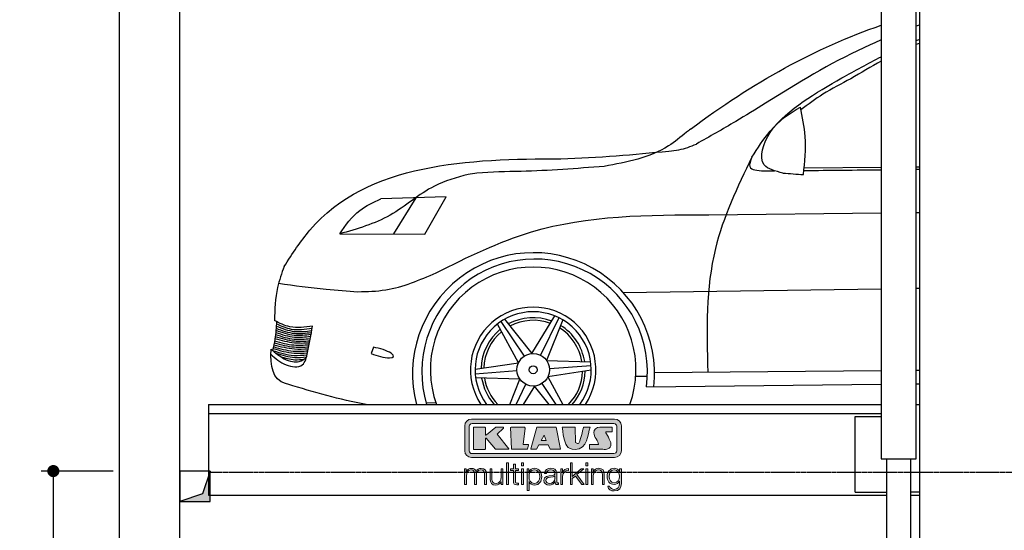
# Model space of a CAD drawing. Header units: millimetres. Extents: x -328 to 6332, y -257 to 9248.
# Tile 2 of 5: x -328 to 2919, y 3554 to 5239. Entities that reach past the tile are written whole.
import ezdxf

# ---------------------------------------------------------------- set-up
doc = ezdxf.new("R2010")
doc.units = ezdxf.units.MM
doc.linetypes.add('GEN3', pattern=[6.25, 5, -1.25])
for name, color, linetype in [('3', 6, 'GEN3'), ('4', 3, 'Continuous'), ('5', 3, 'Continuous'), ('8', 1, 'Continuous'), ('car', 10, 'Continuous'), ('Logo', 7, 'Continuous')]:
    doc.layers.add(name, color=color, linetype=linetype)
doc.styles.get("Standard").update_dxf_attribs({"font": 'ISOCP.SHX'})
doc.dimstyles.new('GEN-ISO$0', dxfattribs={"dimscale": 20, "dimtxt": 3.5, "dimasz": 2, "dimexe": 2, "dimexo": 1, "dimgap": 1.5, "dimtad": 1, "dimdec": 1, "dimlfac": 0.1, "dimdsep": 46, "dimtxsty": 'Standard', "dimblk": 'PUNKT', "dimcen": 2, "dimclrd": 256, "dimclre": 256, "dimclrt": 2, "dimadec": 0, "dimazin": 0, "dimtp": 0.1, "dimtm": 0.1, "dimtfac": 0.71, "dimtdec": 1, "dimtmove": 2, "dimatfit": 3, "dimldrblk": 'PUNKT', "dimfxl": 0, "dimtolj": 1, "dimarcsym": 0})

# ---------------------------------------------------------------- blocks, each defined once
blk = doc.blocks.new('PUNKT')
at = {"layer": '4', "color": 0, "linetype": 'ByBlock'}
blk.add_line((-0.5, 0), (-1, 0), dxfattribs=at)
at = {"layer": '4', "color": 0, "linetype": 'ByBlock', "const_width": 0.5}
blk.add_lwpolyline([(-0.25, 0, 1), (0.25, 0, 1)], format="xyb", close=True, dxfattribs=at)
blk = doc.blocks.new('*D5')
at = {"layer": '5', "lineweight": -2}
for p, q in [((-20, 3750), (-257.1, 3750)), ((-217.1, 3710), (-217.1, 290)), ((-20, 250), (-257.1, 250))]:
    blk.add_line(p, q, dxfattribs=at)
at = {"layer": 'DEFPOINTS', "color": 0}
for p in [(0, 3750), (-217.1, 250), (0, 250)]:
    blk.add_point(p, dxfattribs=at)
at = {"layer": '5', "lineweight": -2, "xscale": 40, "yscale": 40, "zscale": 40}
for p, rotation in [((-217.1, 3750), 90), ((-217.1, 250), 270)]:
    blk.add_blockref('PUNKT', p, dxfattribs=dict(at, rotation=rotation))
at = {"layer": '5', "color": 2, "insert": (-282.1, 2000), "char_height": 70, "attachment_point": 5, "rotation": 90}
blk.add_mtext('\\A1;350', dxfattribs=at)
blk = doc.blocks.new('KLAUS')
at = {"layer": 'Logo'}
h = blk.add_hatch(color=8, dxfattribs=at)
h.dxf.hatch_style = 2
edge = h.paths.add_edge_path()
edge.add_spline(control_points=[(3.6, 29.09), (2.88, 29.09), (2.3, 28.51), (2.3, 27.8), (2.3, 27.8), (2.3, 16.11), (2.3, 16.11), (2.3, 15.39), (2.88, 14.81), (3.6, 14.81), (3.6, 14.81), (71.16, 14.81), (71.16, 14.81), (71.88, 14.81), (72.46, 15.39), (72.46, 16.11), (72.46, 16.11), (72.46, 27.8), (72.46, 27.8), (72.46, 28.51), (71.88, 29.09), (71.16, 29.09), (71.16, 29.09), (3.6, 29.09), (3.6, 29.09), (3.6, 29.09), (3.6, 29.09), (3.6, 29.09)], knot_values=[0, 0, 0, 0, 1, 1, 1, 2, 2, 2, 3, 3, 3, 4, 4, 4, 5, 5, 5, 6, 6, 6, 7, 7, 7, 8, 8, 8, 9, 9, 9, 9], degree=3, periodic=0)
edge = h.paths.add_edge_path()
edge.add_spline(control_points=[(3.35, 31.23), (3.35, 31.23), (71.47, 31.23), (71.47, 31.23), (73.26, 31.23), (74.71, 29.77), (74.71, 27.99), (74.71, 27.99), (74.71, 16.17), (74.71, 16.17), (74.71, 14.38), (73.26, 12.93), (71.47, 12.93), (71.47, 12.93), (3.35, 12.93), (3.35, 12.93), (1.56, 12.93), (0.11, 14.38), (0.11, 16.17), (0.11, 16.17), (0.11, 27.99), (0.11, 27.99), (0.11, 29.77), (1.56, 31.23), (3.35, 31.23), (3.35, 31.23), (3.35, 31.23), (3.35, 31.23)], knot_values=[0, 0, 0, 0, 1, 1, 1, 2, 2, 2, 3, 3, 3, 4, 4, 4, 5, 5, 5, 6, 6, 6, 7, 7, 7, 8, 8, 8, 9, 9, 9, 9], degree=3, periodic=0)
h = blk.add_hatch(color=8, dxfattribs=at)
h.dxf.hatch_style = 2
edge = h.paths.add_edge_path()
edge.add_spline(control_points=[(4.5, 27.33), (4.5, 27.33), (9.7, 27.33), (9.7, 27.33), (9.84, 27.33), (9.96, 27.22), (9.96, 27.08), (9.96, 27.08), (9.96, 23.69), (9.96, 23.69), (9.96, 23.69), (9.94, 23.64), (10.04, 23.59), (10.14, 23.53), (10.2, 23.57), (10.2, 23.57), (10.2, 23.57), (10.51, 23.75), (10.51, 23.75), (10.51, 23.75), (14.94, 27.33), (14.94, 27.33), (14.94, 27.33), (18.41, 27.33), (18.41, 27.33), (18.41, 27.33), (18.49, 27.33), (18.56, 27.2), (18.65, 27.04), (18.53, 26.91), (18.53, 26.91), (18.53, 26.91), (15.49, 24.11), (15.49, 24.11), (15.49, 24.11), (21.14, 17.06), (21.14, 17.06), (21.14, 17.06), (21.13, 16.91), (21.13, 16.91), (21.08, 16.84), (20.99, 16.82), (20.99, 16.82), (20.99, 16.82), (14.7, 16.82), (14.7, 16.82), (14.7, 16.82), (10.26, 22.17), (10.26, 22.17), (10.26, 22.17), (10.19, 22.24), (10.08, 22.21), (9.97, 22.18), (9.96, 22.11), (9.96, 22.11), (9.96, 22.11), (9.96, 17.08), (9.96, 17.08), (9.96, 16.94), (9.84, 16.82), (9.7, 16.82), (9.7, 16.82), (4.5, 16.82), (4.5, 16.82), (4.36, 16.82), (4.25, 16.94), (4.25, 17.08), (4.25, 17.08), (4.25, 27.08), (4.25, 27.08), (4.25, 27.22), (4.36, 27.33), (4.5, 27.33), (4.5, 27.33), (4.5, 27.33), (4.5, 27.33)], knot_values=[0, 0, 0, 0, 1, 1, 1, 2, 2, 2, 3, 3, 3, 4, 4, 4, 5, 5, 5, 6, 6, 6, 7, 7, 7, 8, 8, 8, 9, 9, 9, 10, 10, 10, 11, 11, 11, 12, 12, 12, 13, 13, 13, 14, 14, 14, 15, 15, 15, 16, 16, 16, 17, 17, 17, 18, 18, 18, 19, 19, 19, 20, 20, 20, 21, 21, 21, 22, 22, 22, 23, 23, 23, 24, 24, 24, 25, 25, 25, 25], degree=3, periodic=0)
h = blk.add_hatch(color=8, dxfattribs=at)
h.dxf.hatch_style = 2
h.paths.add_polyline_path([(22.42, 17.06), (21.97, 27.15), (22.24, 27.33), (28.55, 27.33), (28.86, 26.97), (28.01, 19.08), (30.26, 19.07), (30.44, 18.95), (30.08, 16.95), (29.49, 16.82), (22.6, 16.82)])
h = blk.add_hatch(color=8, dxfattribs=at)
h.paths.add_polyline_path([(36.52, 21.01), (38.93, 21.01), (37.87, 23.57)])
h.paths.add_polyline_path([(34.52, 27.33), (43.65, 27.33), (45.76, 16.94), (45.57, 16.82), (40.83, 16.82), (39.89, 18.95), (35.42, 18.95), (34.27, 16.82), (31.78, 16.82), (31.66, 17)])
h = blk.add_hatch(color=8, dxfattribs=at)
h.dxf.hatch_style = 2
edge = h.paths.add_edge_path()
edge.add_spline(control_points=[(52.69, 27.32), (52.69, 27.32), (52.88, 20.14), (52.88, 20.14), (53.01, 19.89), (53.2, 19.77), (53.43, 19.71), (53.91, 19.59), (54.43, 19.57), (54.64, 20.03), (55.23, 21.34), (56.27, 25.45), (56.6, 27.33), (56.6, 27.33), (59.77, 27.33), (59.77, 27.33), (58.77, 23.9), (58.56, 16.82), (52.63, 16.76), (48.72, 16.72), (48.01, 19.35), (47.27, 22.24), (46.89, 23.68), (46.54, 27.33), (46.54, 27.33), (46.54, 27.33), (52.69, 27.32), (52.69, 27.32), (52.69, 27.32), (52.69, 27.32), (52.69, 27.32)], knot_values=[0, 0, 0, 0, 1, 1, 1, 2, 2, 2, 3, 3, 3, 4, 4, 4, 5, 5, 5, 6, 6, 6, 7, 7, 7, 8, 8, 8, 9, 9, 9, 10, 10, 10, 10], degree=3, periodic=0)
h = blk.add_hatch(color=8, dxfattribs=at)
h.dxf.hatch_style = 2
edge = h.paths.add_edge_path()
edge.add_spline(control_points=[(64.46, 27.33), (64.46, 27.33), (70.31, 27.33), (70.31, 27.33), (70.31, 26.52), (70.31, 26.02), (70.31, 25.12), (70.31, 25.12), (67.3, 25.12), (67.3, 25.12), (67.24, 25.04), (67.25, 25.11), (67.25, 24.91), (67.25, 24.88), (69.73, 20.38), (69.73, 19.57), (69.73, 16.4), (67.22, 16.81), (65.9, 16.82), (65.9, 16.82), (59.59, 16.82), (59.59, 16.82), (59.59, 17.76), (59.59, 18.23), (59.59, 19.14), (59.59, 19.14), (63.75, 19.14), (63.75, 19.14), (63.82, 19.22), (63.81, 19.11), (63.81, 19.31), (63.81, 20.32), (61.58, 23.06), (61.58, 24.63), (61.58, 26.33), (62.83, 27.34), (64.46, 27.33), (64.46, 27.33), (64.46, 27.33), (64.46, 27.33)], knot_values=[0, 0, 0, 0, 1, 1, 1, 2, 2, 2, 3, 3, 3, 4, 4, 4, 5, 5, 5, 6, 6, 6, 7, 7, 7, 8, 8, 8, 9, 9, 9, 10, 10, 10, 11, 11, 11, 12, 12, 12, 13, 13, 13, 13], degree=3, periodic=0)
h = blk.add_hatch(color=30, dxfattribs=at)
h.dxf.hatch_style = 2
h.paths.add_polyline_path([(20.07, 0), (20.99, 0), (20.99, 10.45), (20.07, 10.45)])
h = blk.add_hatch(color=30, dxfattribs=at)
h.dxf.hatch_style = 2
edge = h.paths.add_edge_path()
edge.add_spline(control_points=[(24.22, 9.82), (24.22, 9.82), (23.3, 9.82), (23.3, 9.82), (23.3, 9.82), (23.3, 7.55), (23.3, 7.55), (23.3, 7.55), (21.98, 7.55), (21.98, 7.55), (21.98, 7.55), (21.98, 6.78), (21.98, 6.78), (21.98, 6.78), (23.3, 6.78), (23.3, 6.78), (23.3, 6.78), (23.3, 1.61), (23.3, 1.61), (23.28, 0.32), (23.71, -0.09), (24.94, -0.09), (25.22, -0.09), (25.48, -0.06), (25.76, -0.06), (25.76, -0.06), (25.76, 0.73), (25.76, 0.73), (25.5, 0.7), (25.23, 0.69), (24.97, 0.69), (24.31, 0.73), (24.22, 1.08), (24.22, 1.68), (24.22, 1.68), (24.22, 6.78), (24.22, 6.78), (24.22, 6.78), (25.76, 6.78), (25.76, 6.78), (25.76, 6.78), (25.76, 7.55), (25.76, 7.55), (25.76, 7.55), (24.22, 7.55), (24.22, 7.55), (24.22, 7.55), (24.22, 9.82), (24.22, 9.82), (24.22, 9.82), (24.22, 9.82), (24.22, 9.82)], knot_values=[0, 0, 0, 0, 1, 1, 1, 2, 2, 2, 3, 3, 3, 4, 4, 4, 5, 5, 5, 6, 6, 6, 7, 7, 7, 8, 8, 8, 9, 9, 9, 10, 10, 10, 11, 11, 11, 12, 12, 12, 13, 13, 13, 14, 14, 14, 15, 15, 15, 16, 16, 16, 17, 17, 17, 17], degree=3, periodic=0)
h = blk.add_hatch(color=30, dxfattribs=at)
h.paths.add_polyline_path([(27.1, 0), (28.03, 0), (28.03, 7.55), (27.1, 7.55)])
h.paths.add_polyline_path([(27.1, 8.98), (28.03, 8.98), (28.03, 10.45), (27.1, 10.45)])
h = blk.add_hatch(color=30, dxfattribs=at)
h.dxf.hatch_style = 2
h.paths.add_polyline_path([(50.4, 0), (51.32, 0), (51.32, 2.87), (52.82, 4.11), (55.8, 0), (56.96, 0), (53.52, 4.76), (56.74, 7.55), (55.51, 7.55), (51.32, 3.89), (51.32, 10.45), (50.4, 10.45)])
h = blk.add_hatch(color=30, dxfattribs=at)
h.paths.add_polyline_path([(57.74, 0), (58.66, 0), (58.66, 7.55), (57.74, 7.55)])
h.paths.add_polyline_path([(57.74, 8.98), (58.66, 8.98), (58.66, 10.45), (57.74, 10.45)])
h = blk.add_hatch(color=30, dxfattribs=at)
h.dxf.hatch_style = 2
edge = h.paths.add_edge_path()
edge.add_spline(control_points=[(0, 0), (0, 0), (0.92, 0), (0.92, 0), (0.92, 0), (0.92, 4.22), (0.92, 4.22), (0.94, 5.8), (1.58, 7), (3.18, 7), (4.35, 7), (4.77, 6.15), (4.76, 5.12), (4.76, 5.12), (4.76, 0), (4.76, 0), (4.76, 0), (5.68, 0), (5.68, 0), (5.68, 0), (5.68, 4.27), (5.68, 4.27), (5.68, 5.68), (6.14, 7), (7.73, 7), (9.05, 7), (9.52, 6.32), (9.52, 5.08), (9.52, 5.08), (9.52, 0), (9.52, 0), (9.52, 0), (10.44, 0), (10.44, 0), (10.44, 0), (10.44, 5.12), (10.44, 5.12), (10.44, 6.91), (9.59, 7.77), (7.94, 7.77), (6.94, 7.77), (5.99, 7.29), (5.54, 6.3), (5.26, 7.29), (4.36, 7.77), (3.37, 7.77), (2.17, 7.77), (1.38, 7.19), (0.89, 6.28), (0.89, 6.28), (0.85, 6.28), (0.85, 6.28), (0.85, 6.28), (0.85, 7.55), (0.85, 7.55), (0.85, 7.55), (0, 7.55), (0, 7.55), (0, 7.55), (0, 0), (0, 0), (0, 0), (0, 0), (0, 0)], knot_values=[0, 0, 0, 0, 1, 1, 1, 2, 2, 2, 3, 3, 3, 4, 4, 4, 5, 5, 5, 6, 6, 6, 7, 7, 7, 8, 8, 8, 9, 9, 9, 10, 10, 10, 11, 11, 11, 12, 12, 12, 13, 13, 13, 14, 14, 14, 15, 15, 15, 16, 16, 16, 17, 17, 17, 18, 18, 18, 19, 19, 19, 20, 20, 20, 21, 21, 21, 21], degree=3, periodic=0)
h = blk.add_hatch(color=30, dxfattribs=at)
h.dxf.hatch_style = 2
edge = h.paths.add_edge_path()
edge.add_spline(control_points=[(18.31, 7.55), (18.31, 7.55), (17.39, 7.55), (17.39, 7.55), (17.39, 7.55), (17.39, 3.59), (17.39, 3.59), (17.39, 2.05), (16.7, 0.56), (15.12, 0.56), (13.66, 0.56), (13.15, 1.27), (13.1, 2.64), (13.1, 2.64), (13.1, 7.55), (13.1, 7.55), (13.1, 7.55), (12.18, 7.55), (12.18, 7.55), (12.18, 7.55), (12.18, 2.65), (12.18, 2.65), (12.18, 0.89), (12.93, -0.22), (14.83, -0.22), (15.96, -0.22), (16.95, 0.35), (17.44, 1.36), (17.44, 1.36), (17.47, 1.36), (17.47, 1.36), (17.47, 1.36), (17.47, 0), (17.47, 0), (17.47, 0), (18.31, 0), (18.31, 0), (18.31, 0), (18.31, 7.55), (18.31, 7.55), (18.31, 7.55), (18.31, 7.55), (18.31, 7.55)], knot_values=[0, 0, 0, 0, 1, 1, 1, 2, 2, 2, 3, 3, 3, 4, 4, 4, 5, 5, 5, 6, 6, 6, 7, 7, 7, 8, 8, 8, 9, 9, 9, 10, 10, 10, 11, 11, 11, 12, 12, 12, 13, 13, 13, 14, 14, 14, 14], degree=3, periodic=0)
h = blk.add_hatch(color=30, dxfattribs=at)
edge = h.paths.add_edge_path()
edge.add_spline(control_points=[(35.84, 3.78), (35.84, 2.21), (35.12, 0.56), (33.37, 0.56), (31.4, 0.56), (30.72, 2.21), (30.72, 3.78), (30.72, 5.49), (31.33, 7), (33.37, 7), (35.12, 7), (35.84, 5.34), (35.84, 3.78), (35.84, 3.78), (35.84, 3.78), (35.84, 3.78)], knot_values=[0, 0, 0, 0, 1, 1, 1, 2, 2, 2, 3, 3, 3, 4, 4, 4, 5, 5, 5, 5], degree=3, periodic=0)
edge = h.paths.add_edge_path()
edge.add_spline(control_points=[(29.79, -2.8), (29.79, -2.8), (30.72, -2.8), (30.72, -2.8), (30.72, -2.8), (30.72, 1.43), (30.72, 1.43), (30.72, 1.43), (30.74, 1.43), (30.74, 1.43), (31.14, 0.35), (32.24, -0.22), (33.37, -0.22), (35.66, -0.22), (36.76, 1.64), (36.76, 3.78), (36.76, 5.91), (35.66, 7.77), (33.37, 7.77), (32.15, 7.77), (31.1, 7.14), (30.67, 6.12), (30.67, 6.12), (30.64, 6.12), (30.64, 6.12), (30.64, 6.12), (30.64, 7.55), (30.64, 7.55), (30.64, 7.55), (29.79, 7.55), (29.79, 7.55), (29.79, 7.55), (29.79, -2.8), (29.79, -2.8), (29.79, -2.8), (29.79, -2.8), (29.79, -2.8)], knot_values=[0, 0, 0, 0, 1, 1, 1, 2, 2, 2, 3, 3, 3, 4, 4, 4, 5, 5, 5, 6, 6, 6, 7, 7, 7, 8, 8, 8, 9, 9, 9, 10, 10, 10, 11, 11, 11, 12, 12, 12, 12], degree=3, periodic=0)
h = blk.add_hatch(color=30, dxfattribs=at)
edge = h.paths.add_edge_path()
edge.add_spline(control_points=[(43.03, 2.93), (43.04, 1.45), (41.8, 0.56), (40.39, 0.56), (39.53, 0.56), (38.71, 1.13), (38.71, 2.05), (38.71, 3.53), (40.66, 3.51), (42.22, 3.79), (42.47, 3.84), (42.88, 3.91), (43, 4.13), (43, 4.13), (43.03, 4.13), (43.03, 4.13), (43.03, 4.13), (43.03, 2.93), (43.03, 2.93), (43.03, 2.93), (43.03, 2.93), (43.03, 2.93)], knot_values=[0, 0, 0, 0, 1, 1, 1, 2, 2, 2, 3, 3, 3, 4, 4, 4, 5, 5, 5, 6, 6, 6, 7, 7, 7, 7], degree=3, periodic=0)
edge = h.paths.add_edge_path()
edge.add_spline(control_points=[(39.03, 5.24), (39.06, 6.47), (39.91, 7), (41.05, 7), (42.14, 7), (43.03, 6.69), (43.03, 5.45), (43.03, 4.61), (42.6, 4.51), (41.84, 4.42), (39.85, 4.19), (37.79, 4.11), (37.79, 1.99), (37.79, 0.47), (38.93, -0.22), (40.32, -0.22), (41.77, -0.22), (42.43, 0.34), (43.07, 1.32), (43.07, 1.32), (43.1, 1.32), (43.1, 1.32), (43.1, 0.53), (43.25, 0), (44.19, 0), (44.43, 0), (44.58, 0.01), (44.79, 0.06), (44.79, 0.06), (44.79, 0.83), (44.79, 0.83), (44.71, 0.81), (44.6, 0.78), (44.49, 0.78), (44.13, 0.78), (43.95, 0.98), (43.95, 1.33), (43.95, 1.33), (43.95, 5.34), (43.95, 5.34), (43.95, 7.36), (42.5, 7.77), (41.17, 7.77), (39.44, 7.77), (38.2, 7.01), (38.11, 5.24), (38.11, 5.24), (39.03, 5.24), (39.03, 5.24), (39.03, 5.24), (39.03, 5.24), (39.03, 5.24)], knot_values=[0, 0, 0, 0, 1, 1, 1, 2, 2, 2, 3, 3, 3, 4, 4, 4, 5, 5, 5, 6, 6, 6, 7, 7, 7, 8, 8, 8, 9, 9, 9, 10, 10, 10, 11, 11, 11, 12, 12, 12, 13, 13, 13, 14, 14, 14, 15, 15, 15, 16, 16, 16, 17, 17, 17, 17], degree=3, periodic=0)
h = blk.add_hatch(color=30, dxfattribs=at)
h.dxf.hatch_style = 2
edge = h.paths.add_edge_path()
edge.add_spline(control_points=[(45.79, 0), (45.79, 0), (46.71, 0), (46.71, 0), (46.71, 0), (46.71, 4.03), (46.71, 4.03), (46.71, 5.59), (47.85, 6.82), (49.52, 6.73), (49.52, 6.73), (49.52, 7.66), (49.52, 7.66), (48.16, 7.72), (47.14, 7), (46.67, 5.78), (46.67, 5.78), (46.64, 5.78), (46.64, 5.78), (46.64, 5.78), (46.64, 7.55), (46.64, 7.55), (46.64, 7.55), (45.79, 7.55), (45.79, 7.55), (45.79, 7.55), (45.79, 0), (45.79, 0), (45.79, 0), (45.79, 0), (45.79, 0)], knot_values=[0, 0, 0, 0, 1, 1, 1, 2, 2, 2, 3, 3, 3, 4, 4, 4, 5, 5, 5, 6, 6, 6, 7, 7, 7, 8, 8, 8, 9, 9, 9, 10, 10, 10, 10], degree=3, periodic=0)
h = blk.add_hatch(color=30, dxfattribs=at)
h.dxf.hatch_style = 2
edge = h.paths.add_edge_path()
edge.add_spline(control_points=[(60.41, 0), (60.41, 0), (61.33, 0), (61.33, 0), (61.33, 0), (61.33, 4.41), (61.33, 4.41), (61.36, 5.89), (62.24, 7), (63.7, 7), (65.2, 7), (65.62, 6.02), (65.62, 4.71), (65.62, 4.71), (65.62, 0), (65.62, 0), (65.62, 0), (66.54, 0), (66.54, 0), (66.54, 0), (66.54, 4.86), (66.54, 4.86), (66.54, 6.66), (65.9, 7.77), (63.78, 7.77), (62.71, 7.77), (61.7, 7.16), (61.36, 6.25), (61.36, 6.25), (61.33, 6.25), (61.33, 6.25), (61.33, 6.25), (61.33, 7.55), (61.33, 7.55), (61.33, 7.55), (60.41, 7.55), (60.41, 7.55), (60.41, 7.55), (60.41, 0), (60.41, 0), (60.41, 0), (60.41, 0), (60.41, 0)], knot_values=[0, 0, 0, 0, 1, 1, 1, 2, 2, 2, 3, 3, 3, 4, 4, 4, 5, 5, 5, 6, 6, 6, 7, 7, 7, 8, 8, 8, 9, 9, 9, 10, 10, 10, 11, 11, 11, 12, 12, 12, 13, 13, 13, 14, 14, 14, 14], degree=3, periodic=0)
h = blk.add_hatch(color=30, dxfattribs=at)
edge = h.paths.add_edge_path()
edge.add_spline(control_points=[(71.32, 0.86), (69.62, 0.86), (68.83, 2.34), (68.83, 3.86), (68.83, 5.43), (69.56, 7), (71.32, 7), (73.06, 7), (73.75, 5.34), (73.75, 3.86), (73.75, 2.33), (72.91, 0.86), (71.32, 0.86), (71.32, 0.86), (71.32, 0.86), (71.32, 0.86)], knot_values=[0, 0, 0, 0, 1, 1, 1, 2, 2, 2, 3, 3, 3, 4, 4, 4, 5, 5, 5, 5], degree=3, periodic=0)
edge = h.paths.add_edge_path()
edge.add_spline(control_points=[(74.67, 7.55), (74.67, 7.55), (73.75, 7.55), (73.75, 7.55), (73.75, 7.55), (73.75, 6.25), (73.75, 6.25), (73.75, 6.25), (73.72, 6.25), (73.72, 6.25), (73.35, 7.09), (72.41, 7.77), (71.32, 7.77), (69.13, 7.77), (67.9, 6.05), (67.9, 3.97), (67.9, 1.82), (68.9, 0.09), (71.32, 0.09), (72.4, 0.09), (73.29, 0.72), (73.72, 1.64), (73.72, 1.64), (73.75, 1.64), (73.75, 1.64), (73.75, 1.64), (73.75, 0.61), (73.75, 0.61), (73.75, -1.23), (73.01, -2.24), (71.32, -2.24), (70.29, -2.24), (69.31, -1.85), (69.1, -0.73), (69.1, -0.73), (68.18, -0.73), (68.18, -0.73), (68.31, -2.34), (69.81, -3.02), (71.32, -3.02), (73.79, -3.02), (74.65, -1.64), (74.67, 0.61), (74.67, 0.61), (74.67, 7.55), (74.67, 7.55), (74.67, 7.55), (74.67, 7.55), (74.67, 7.55)], knot_values=[0, 0, 0, 0, 1, 1, 1, 2, 2, 2, 3, 3, 3, 4, 4, 4, 5, 5, 5, 6, 6, 6, 7, 7, 7, 8, 8, 8, 9, 9, 9, 10, 10, 10, 11, 11, 11, 12, 12, 12, 13, 13, 13, 14, 14, 14, 15, 15, 15, 16, 16, 16, 16], degree=3, periodic=0)
at = {"layer": 'Logo', "lineweight": 0}
for points in [[(22.42, 17.06), (21.97, 27.15), (22.24, 27.33), (28.55, 27.33), (28.86, 26.97), (28.01, 19.08), (30.26, 19.07), (30.44, 18.95), (30.08, 16.95), (29.49, 16.82), (22.6, 16.82), (22.42, 17.06), (22.42, 17.06)], [(34.52, 27.33), (43.65, 27.33), (45.76, 16.94), (45.57, 16.82), (40.83, 16.82), (39.89, 18.95), (35.42, 18.95), (34.27, 16.82), (31.78, 16.82), (31.66, 17), (34.52, 27.33), (34.52, 27.33)], [(36.52, 21.01), (38.93, 21.01), (37.87, 23.57), (36.52, 21.01), (36.52, 21.01)], [(20.07, 0), (20.99, 0), (20.99, 10.45), (20.07, 10.45), (20.07, 0), (20.07, 0)], [(27.1, 8.98), (28.03, 8.98), (28.03, 10.45), (27.1, 10.45), (27.1, 8.98), (27.1, 8.98)], [(50.4, 0), (51.32, 0), (51.32, 2.87), (52.82, 4.11), (55.8, 0), (56.96, 0), (53.52, 4.76), (56.74, 7.55), (55.51, 7.55), (51.32, 3.89), (51.32, 10.45), (50.4, 10.45), (50.4, 0), (50.4, 0)], [(57.74, 8.98), (58.66, 8.98), (58.66, 10.45), (57.74, 10.45), (57.74, 8.98), (57.74, 8.98)], [(27.1, 0), (28.03, 0), (28.03, 7.55), (27.1, 7.55), (27.1, 0), (27.1, 0)], [(57.74, 0), (58.66, 0), (58.66, 7.55), (57.74, 7.55), (57.74, 0), (57.74, 0)]]:
    blk.add_lwpolyline(points, dxfattribs=at)
for points, knots in [([(3.35, 31.23), (3.35, 31.23), (71.47, 31.23), (71.47, 31.23), (73.26, 31.23), (74.71, 29.77), (74.71, 27.99), (74.71, 27.99), (74.71, 16.17), (74.71, 16.17), (74.71, 14.38), (73.26, 12.93), (71.47, 12.93), (71.47, 12.93), (3.35, 12.93), (3.35, 12.93), (1.56, 12.93), (0.11, 14.38), (0.11, 16.17), (0.11, 16.17), (0.11, 27.99), (0.11, 27.99), (0.11, 29.77), (1.56, 31.23), (3.35, 31.23), (3.35, 31.23), (3.35, 31.23), (3.35, 31.23)], [0, 0, 0, 0, 1, 1, 1, 2, 2, 2, 3, 3, 3, 4, 4, 4, 5, 5, 5, 6, 6, 6, 7, 7, 7, 8, 8, 8, 9, 9, 9, 9]), ([(3.6, 29.09), (2.88, 29.09), (2.3, 28.51), (2.3, 27.8), (2.3, 27.8), (2.3, 16.11), (2.3, 16.11), (2.3, 15.39), (2.88, 14.81), (3.6, 14.81), (3.6, 14.81), (71.16, 14.81), (71.16, 14.81), (71.88, 14.81), (72.46, 15.39), (72.46, 16.11), (72.46, 16.11), (72.46, 27.8), (72.46, 27.8), (72.46, 28.51), (71.88, 29.09), (71.16, 29.09), (71.16, 29.09), (3.6, 29.09), (3.6, 29.09), (3.6, 29.09), (3.6, 29.09), (3.6, 29.09)], [0, 0, 0, 0, 1, 1, 1, 2, 2, 2, 3, 3, 3, 4, 4, 4, 5, 5, 5, 6, 6, 6, 7, 7, 7, 8, 8, 8, 9, 9, 9, 9]), ([(4.5, 27.33), (4.5, 27.33), (9.7, 27.33), (9.7, 27.33), (9.84, 27.33), (9.96, 27.22), (9.96, 27.08), (9.96, 27.08), (9.96, 23.69), (9.96, 23.69), (9.96, 23.69), (9.94, 23.64), (10.04, 23.59), (10.14, 23.53), (10.2, 23.57), (10.2, 23.57), (10.2, 23.57), (10.51, 23.75), (10.51, 23.75), (10.51, 23.75), (14.94, 27.33), (14.94, 27.33), (14.94, 27.33), (18.41, 27.33), (18.41, 27.33), (18.41, 27.33), (18.49, 27.33), (18.56, 27.2), (18.65, 27.04), (18.53, 26.91), (18.53, 26.91), (18.53, 26.91), (15.49, 24.11), (15.49, 24.11), (15.49, 24.11), (21.14, 17.06), (21.14, 17.06), (21.14, 17.06), (21.13, 16.91), (21.13, 16.91), (21.08, 16.84), (20.99, 16.82), (20.99, 16.82), (20.99, 16.82), (14.7, 16.82), (14.7, 16.82), (14.7, 16.82), (10.26, 22.17), (10.26, 22.17), (10.26, 22.17), (10.19, 22.24), (10.08, 22.21), (9.97, 22.18), (9.96, 22.11), (9.96, 22.11), (9.96, 22.11), (9.96, 17.08), (9.96, 17.08), (9.96, 16.94), (9.84, 16.82), (9.7, 16.82), (9.7, 16.82), (4.5, 16.82), (4.5, 16.82), (4.36, 16.82), (4.25, 16.94), (4.25, 17.08), (4.25, 17.08), (4.25, 27.08), (4.25, 27.08), (4.25, 27.22), (4.36, 27.33), (4.5, 27.33), (4.5, 27.33), (4.5, 27.33), (4.5, 27.33)], [0, 0, 0, 0, 1, 1, 1, 2, 2, 2, 3, 3, 3, 4, 4, 4, 5, 5, 5, 6, 6, 6, 7, 7, 7, 8, 8, 8, 9, 9, 9, 10, 10, 10, 11, 11, 11, 12, 12, 12, 13, 13, 13, 14, 14, 14, 15, 15, 15, 16, 16, 16, 17, 17, 17, 18, 18, 18, 19, 19, 19, 20, 20, 20, 21, 21, 21, 22, 22, 22, 23, 23, 23, 24, 24, 24, 25, 25, 25, 25]), ([(52.69, 27.32), (52.69, 27.32), (52.88, 20.14), (52.88, 20.14), (53.01, 19.89), (53.2, 19.77), (53.43, 19.71), (53.91, 19.59), (54.43, 19.57), (54.64, 20.03), (55.23, 21.34), (56.27, 25.45), (56.6, 27.33), (56.6, 27.33), (59.77, 27.33), (59.77, 27.33), (58.77, 23.9), (58.56, 16.82), (52.63, 16.76), (48.72, 16.72), (48.01, 19.35), (47.27, 22.24), (46.89, 23.68), (46.54, 27.33), (46.54, 27.33), (46.54, 27.33), (52.69, 27.32), (52.69, 27.32), (52.69, 27.32), (52.69, 27.32), (52.69, 27.32)], [0, 0, 0, 0, 1, 1, 1, 2, 2, 2, 3, 3, 3, 4, 4, 4, 5, 5, 5, 6, 6, 6, 7, 7, 7, 8, 8, 8, 9, 9, 9, 10, 10, 10, 10]), ([(64.46, 27.33), (64.46, 27.33), (70.31, 27.33), (70.31, 27.33), (70.31, 26.52), (70.31, 26.02), (70.31, 25.12), (70.31, 25.12), (67.3, 25.12), (67.3, 25.12), (67.24, 25.04), (67.25, 25.11), (67.25, 24.91), (67.25, 24.88), (69.73, 20.38), (69.73, 19.57), (69.73, 16.4), (67.22, 16.81), (65.9, 16.82), (65.9, 16.82), (59.59, 16.82), (59.59, 16.82), (59.59, 17.76), (59.59, 18.23), (59.59, 19.14), (59.59, 19.14), (63.75, 19.14), (63.75, 19.14), (63.82, 19.22), (63.81, 19.11), (63.81, 19.31), (63.81, 20.32), (61.58, 23.06), (61.58, 24.63), (61.58, 26.33), (62.83, 27.34), (64.46, 27.33), (64.46, 27.33), (64.46, 27.33), (64.46, 27.33)], [0, 0, 0, 0, 1, 1, 1, 2, 2, 2, 3, 3, 3, 4, 4, 4, 5, 5, 5, 6, 6, 6, 7, 7, 7, 8, 8, 8, 9, 9, 9, 10, 10, 10, 11, 11, 11, 12, 12, 12, 13, 13, 13, 13]), ([(24.22, 9.82), (24.22, 9.82), (23.3, 9.82), (23.3, 9.82), (23.3, 9.82), (23.3, 7.55), (23.3, 7.55), (23.3, 7.55), (21.98, 7.55), (21.98, 7.55), (21.98, 7.55), (21.98, 6.78), (21.98, 6.78), (21.98, 6.78), (23.3, 6.78), (23.3, 6.78), (23.3, 6.78), (23.3, 1.61), (23.3, 1.61), (23.28, 0.32), (23.71, -0.09), (24.94, -0.09), (25.22, -0.09), (25.48, -0.06), (25.76, -0.06), (25.76, -0.06), (25.76, 0.73), (25.76, 0.73), (25.5, 0.7), (25.23, 0.69), (24.97, 0.69), (24.31, 0.73), (24.22, 1.08), (24.22, 1.68), (24.22, 1.68), (24.22, 6.78), (24.22, 6.78), (24.22, 6.78), (25.76, 6.78), (25.76, 6.78), (25.76, 6.78), (25.76, 7.55), (25.76, 7.55), (25.76, 7.55), (24.22, 7.55), (24.22, 7.55), (24.22, 7.55), (24.22, 9.82), (24.22, 9.82), (24.22, 9.82), (24.22, 9.82), (24.22, 9.82)], [0, 0, 0, 0, 1, 1, 1, 2, 2, 2, 3, 3, 3, 4, 4, 4, 5, 5, 5, 6, 6, 6, 7, 7, 7, 8, 8, 8, 9, 9, 9, 10, 10, 10, 11, 11, 11, 12, 12, 12, 13, 13, 13, 14, 14, 14, 15, 15, 15, 16, 16, 16, 17, 17, 17, 17]), ([(0, 0), (0, 0), (0.92, 0), (0.92, 0), (0.92, 0), (0.92, 4.22), (0.92, 4.22), (0.94, 5.8), (1.58, 7), (3.18, 7), (4.35, 7), (4.77, 6.15), (4.76, 5.12), (4.76, 5.12), (4.76, 0), (4.76, 0), (4.76, 0), (5.68, 0), (5.68, 0), (5.68, 0), (5.68, 4.27), (5.68, 4.27), (5.68, 5.68), (6.14, 7), (7.73, 7), (9.05, 7), (9.52, 6.32), (9.52, 5.08), (9.52, 5.08), (9.52, 0), (9.52, 0), (9.52, 0), (10.44, 0), (10.44, 0), (10.44, 0), (10.44, 5.12), (10.44, 5.12), (10.44, 6.91), (9.59, 7.77), (7.94, 7.77), (6.94, 7.77), (5.99, 7.29), (5.54, 6.3), (5.26, 7.29), (4.36, 7.77), (3.37, 7.77), (2.17, 7.77), (1.38, 7.19), (0.89, 6.28), (0.89, 6.28), (0.85, 6.28), (0.85, 6.28), (0.85, 6.28), (0.85, 7.55), (0.85, 7.55), (0.85, 7.55), (0, 7.55), (0, 7.55), (0, 7.55), (0, 0), (0, 0), (0, 0), (0, 0), (0, 0)], [0, 0, 0, 0, 1, 1, 1, 2, 2, 2, 3, 3, 3, 4, 4, 4, 5, 5, 5, 6, 6, 6, 7, 7, 7, 8, 8, 8, 9, 9, 9, 10, 10, 10, 11, 11, 11, 12, 12, 12, 13, 13, 13, 14, 14, 14, 15, 15, 15, 16, 16, 16, 17, 17, 17, 18, 18, 18, 19, 19, 19, 20, 20, 20, 21, 21, 21, 21]), ([(18.31, 7.55), (18.31, 7.55), (17.39, 7.55), (17.39, 7.55), (17.39, 7.55), (17.39, 3.59), (17.39, 3.59), (17.39, 2.05), (16.7, 0.56), (15.12, 0.56), (13.66, 0.56), (13.15, 1.27), (13.1, 2.64), (13.1, 2.64), (13.1, 7.55), (13.1, 7.55), (13.1, 7.55), (12.18, 7.55), (12.18, 7.55), (12.18, 7.55), (12.18, 2.65), (12.18, 2.65), (12.18, 0.89), (12.93, -0.22), (14.83, -0.22), (15.96, -0.22), (16.95, 0.35), (17.44, 1.36), (17.44, 1.36), (17.47, 1.36), (17.47, 1.36), (17.47, 1.36), (17.47, 0), (17.47, 0), (17.47, 0), (18.31, 0), (18.31, 0), (18.31, 0), (18.31, 7.55), (18.31, 7.55), (18.31, 7.55), (18.31, 7.55), (18.31, 7.55)], [0, 0, 0, 0, 1, 1, 1, 2, 2, 2, 3, 3, 3, 4, 4, 4, 5, 5, 5, 6, 6, 6, 7, 7, 7, 8, 8, 8, 9, 9, 9, 10, 10, 10, 11, 11, 11, 12, 12, 12, 13, 13, 13, 14, 14, 14, 14]), ([(29.79, -2.8), (29.79, -2.8), (30.72, -2.8), (30.72, -2.8), (30.72, -2.8), (30.72, 1.43), (30.72, 1.43), (30.72, 1.43), (30.74, 1.43), (30.74, 1.43), (31.14, 0.35), (32.24, -0.22), (33.37, -0.22), (35.66, -0.22), (36.76, 1.64), (36.76, 3.78), (36.76, 5.91), (35.66, 7.77), (33.37, 7.77), (32.15, 7.77), (31.1, 7.14), (30.67, 6.12), (30.67, 6.12), (30.64, 6.12), (30.64, 6.12), (30.64, 6.12), (30.64, 7.55), (30.64, 7.55), (30.64, 7.55), (29.79, 7.55), (29.79, 7.55), (29.79, 7.55), (29.79, -2.8), (29.79, -2.8), (29.79, -2.8), (29.79, -2.8), (29.79, -2.8)], [0, 0, 0, 0, 1, 1, 1, 2, 2, 2, 3, 3, 3, 4, 4, 4, 5, 5, 5, 6, 6, 6, 7, 7, 7, 8, 8, 8, 9, 9, 9, 10, 10, 10, 11, 11, 11, 12, 12, 12, 12]), ([(35.84, 3.78), (35.84, 2.21), (35.12, 0.56), (33.37, 0.56), (31.4, 0.56), (30.72, 2.21), (30.72, 3.78), (30.72, 5.49), (31.33, 7), (33.37, 7), (35.12, 7), (35.84, 5.34), (35.84, 3.78), (35.84, 3.78), (35.84, 3.78), (35.84, 3.78)], [0, 0, 0, 0, 1, 1, 1, 2, 2, 2, 3, 3, 3, 4, 4, 4, 5, 5, 5, 5]), ([(39.03, 5.24), (39.06, 6.47), (39.91, 7), (41.05, 7), (42.14, 7), (43.03, 6.69), (43.03, 5.45), (43.03, 4.61), (42.6, 4.51), (41.84, 4.42), (39.85, 4.19), (37.79, 4.11), (37.79, 1.99), (37.79, 0.47), (38.93, -0.22), (40.32, -0.22), (41.77, -0.22), (42.43, 0.34), (43.07, 1.32), (43.07, 1.32), (43.1, 1.32), (43.1, 1.32), (43.1, 0.53), (43.25, 0), (44.19, 0), (44.43, 0), (44.58, 0.01), (44.79, 0.06), (44.79, 0.06), (44.79, 0.83), (44.79, 0.83), (44.71, 0.81), (44.6, 0.78), (44.49, 0.78), (44.13, 0.78), (43.95, 0.98), (43.95, 1.33), (43.95, 1.33), (43.95, 5.34), (43.95, 5.34), (43.95, 7.36), (42.5, 7.77), (41.17, 7.77), (39.44, 7.77), (38.2, 7.01), (38.11, 5.24), (38.11, 5.24), (39.03, 5.24), (39.03, 5.24), (39.03, 5.24), (39.03, 5.24), (39.03, 5.24)], [0, 0, 0, 0, 1, 1, 1, 2, 2, 2, 3, 3, 3, 4, 4, 4, 5, 5, 5, 6, 6, 6, 7, 7, 7, 8, 8, 8, 9, 9, 9, 10, 10, 10, 11, 11, 11, 12, 12, 12, 13, 13, 13, 14, 14, 14, 15, 15, 15, 16, 16, 16, 17, 17, 17, 17]), ([(45.79, 0), (45.79, 0), (46.71, 0), (46.71, 0), (46.71, 0), (46.71, 4.03), (46.71, 4.03), (46.71, 5.59), (47.85, 6.82), (49.52, 6.73), (49.52, 6.73), (49.52, 7.66), (49.52, 7.66), (48.16, 7.72), (47.14, 7), (46.67, 5.78), (46.67, 5.78), (46.64, 5.78), (46.64, 5.78), (46.64, 5.78), (46.64, 7.55), (46.64, 7.55), (46.64, 7.55), (45.79, 7.55), (45.79, 7.55), (45.79, 7.55), (45.79, 0), (45.79, 0), (45.79, 0), (45.79, 0), (45.79, 0)], [0, 0, 0, 0, 1, 1, 1, 2, 2, 2, 3, 3, 3, 4, 4, 4, 5, 5, 5, 6, 6, 6, 7, 7, 7, 8, 8, 8, 9, 9, 9, 10, 10, 10, 10]), ([(60.41, 0), (60.41, 0), (61.33, 0), (61.33, 0), (61.33, 0), (61.33, 4.41), (61.33, 4.41), (61.36, 5.89), (62.24, 7), (63.7, 7), (65.2, 7), (65.62, 6.02), (65.62, 4.71), (65.62, 4.71), (65.62, 0), (65.62, 0), (65.62, 0), (66.54, 0), (66.54, 0), (66.54, 0), (66.54, 4.86), (66.54, 4.86), (66.54, 6.66), (65.9, 7.77), (63.78, 7.77), (62.71, 7.77), (61.7, 7.16), (61.36, 6.25), (61.36, 6.25), (61.33, 6.25), (61.33, 6.25), (61.33, 6.25), (61.33, 7.55), (61.33, 7.55), (61.33, 7.55), (60.41, 7.55), (60.41, 7.55), (60.41, 7.55), (60.41, 0), (60.41, 0), (60.41, 0), (60.41, 0), (60.41, 0)], [0, 0, 0, 0, 1, 1, 1, 2, 2, 2, 3, 3, 3, 4, 4, 4, 5, 5, 5, 6, 6, 6, 7, 7, 7, 8, 8, 8, 9, 9, 9, 10, 10, 10, 11, 11, 11, 12, 12, 12, 13, 13, 13, 14, 14, 14, 14]), ([(74.67, 7.55), (74.67, 7.55), (73.75, 7.55), (73.75, 7.55), (73.75, 7.55), (73.75, 6.25), (73.75, 6.25), (73.75, 6.25), (73.72, 6.25), (73.72, 6.25), (73.35, 7.09), (72.41, 7.77), (71.32, 7.77), (69.13, 7.77), (67.9, 6.05), (67.9, 3.97), (67.9, 1.82), (68.9, 0.09), (71.32, 0.09), (72.4, 0.09), (73.29, 0.72), (73.72, 1.64), (73.72, 1.64), (73.75, 1.64), (73.75, 1.64), (73.75, 1.64), (73.75, 0.61), (73.75, 0.61), (73.75, -1.23), (73.01, -2.24), (71.32, -2.24), (70.29, -2.24), (69.31, -1.85), (69.1, -0.73), (69.1, -0.73), (68.18, -0.73), (68.18, -0.73), (68.31, -2.34), (69.81, -3.02), (71.32, -3.02), (73.79, -3.02), (74.65, -1.64), (74.67, 0.61), (74.67, 0.61), (74.67, 7.55), (74.67, 7.55), (74.67, 7.55), (74.67, 7.55), (74.67, 7.55)], [0, 0, 0, 0, 1, 1, 1, 2, 2, 2, 3, 3, 3, 4, 4, 4, 5, 5, 5, 6, 6, 6, 7, 7, 7, 8, 8, 8, 9, 9, 9, 10, 10, 10, 11, 11, 11, 12, 12, 12, 13, 13, 13, 14, 14, 14, 15, 15, 15, 16, 16, 16, 16]), ([(71.32, 0.86), (69.62, 0.86), (68.83, 2.34), (68.83, 3.86), (68.83, 5.43), (69.56, 7), (71.32, 7), (73.06, 7), (73.75, 5.34), (73.75, 3.86), (73.75, 2.33), (72.91, 0.86), (71.32, 0.86), (71.32, 0.86), (71.32, 0.86), (71.32, 0.86)], [0, 0, 0, 0, 1, 1, 1, 2, 2, 2, 3, 3, 3, 4, 4, 4, 5, 5, 5, 5]), ([(43.03, 2.93), (43.04, 1.45), (41.8, 0.56), (40.39, 0.56), (39.53, 0.56), (38.71, 1.13), (38.71, 2.05), (38.71, 3.53), (40.66, 3.51), (42.22, 3.79), (42.47, 3.84), (42.88, 3.91), (43, 4.13), (43, 4.13), (43.03, 4.13), (43.03, 4.13), (43.03, 4.13), (43.03, 2.93), (43.03, 2.93), (43.03, 2.93), (43.03, 2.93), (43.03, 2.93)], [0, 0, 0, 0, 1, 1, 1, 2, 2, 2, 3, 3, 3, 4, 4, 4, 5, 5, 5, 6, 6, 6, 7, 7, 7, 7])]:
    blk.add_open_spline(points, degree=3, knots=knots, dxfattribs=at)

msp = doc.modelspace()

# ---------------------------------------------------------------- linework, layer by layer
for p, q in [((2513.5, 7350), (2513.5, 3790)), ((2628.5, 3790), (2628.5, 7350)), ((2641, 265), (2641, 6530)), ((295, 3970), (2513.5, 3970)), ((295, 3970), (295, 3670)), ((2628.5, 3970), (2641, 3970)), ((2427.5, 3930), (2513.5, 3930)), ((2427.5, 3680), (2427.5, 3930)), ((2513.5, 3790), (2628.5, 3790)), ((2531, 3790), (2531, 385)), ((2611, 385), (2611, 3790)), ((200, 3750), (200, 3750)), ((295, 3670), (2531, 3670)), ((2427.5, 3680), (2531, 3680)), ((2641, 3680), (2611, 3680)), ((2611, 3670), (2641, 3670))]:
    msp.add_line(p, q)
for points in [[(5600, 3750), (5600, 5850), (5600, 8950), (0, 8950), (0, 0), (5600, 0), (5600, 3550), (5698.53, 3550), (5718.661, 3597.939), (5691.114, 3665.733), (5726.078, 3699.63), (5711.245, 3750), (5400, 3750), (5400, 200), (4950, 192.931), (4950, 91.608), (4850, 91.608), (4850, 176.952), (200, 250), (200, 8750), (5400, 8750), (5400, 3750)], [(295, 3940), (2136, 3940), (2513.5, 3940)]]:
    msp.add_lwpolyline(points)
at = {"layer": '3'}
msp.add_line((5360, 3745), (295, 3745), dxfattribs=at)
at = {"layer": '8'}
for p, q in [((300, 3749.526), (274.521, 3675.005)), ((274.521, 3675.005), (200, 3649.526))]:
    msp.add_line(p, q, dxfattribs=at)
msp.add_lwpolyline([(200, 3649.526), (300, 3649.526), (300, 3749.526), (200, 3749.526)], close=True, dxfattribs=at)
for points in [[(300, 3649.526), (300, 3749.526), (274.521, 3675.005)], [(200, 3649.526), (300, 3649.526), (274.521, 3675.005)]]:
    msp.add_solid(points, dxfattribs=at)
at = {"layer": 'car'}
for p, q in [((2259.159, 4750.346), (2513.5, 4752.917)), ((2628.5, 4754.079), (2641, 4754.205)), ((1078.783, 4654.656), (863.017, 4647.784)), ((978.451, 4651.46), (905.104, 4532.183)), ((1007.665, 4532.013), (1078.783, 4654.656)), ((1944.16, 4595.807), (2513.5, 4602.03)), ((2628.5, 4603.287), (2641, 4603.424)), ((727.421, 4532.479), (1007.665, 4532.013)), ((1662.11, 4339.678), (2513.5, 4351.493)), ((2628.5, 4353.089), (2641, 4353.262)), ((1360.739, 4137.614), (1437.258, 4261.645)), ((1449.765, 4256.052), (1389.846, 4131.915)), ((1316.729, 4106.849), (1247.575, 4235.132)), ((1258.671, 4243.167), (1336.217, 4129.207)), ((1271.151, 4250.864), (1360.739, 4137.614)), ((1462.671, 4249.093), (1409.387, 4114.882)), ((838.666, 4158.353), (831.085, 4137.974)), ((1173.858, 4085.889), (1316.729, 4106.849)), ((1409.387, 4114.882), (1555.061, 4110.63)), ((1556.471, 4097.003), (1419.005, 4086.826)), ((1174.283, 4071.233), (1311.749, 4081.41)), ((1556.896, 4082.346), (1414.025, 4061.386)), ((1414.025, 4061.386), (1463.289, 3970)), ((1703.853, 4063.522), (1741.997, 4063.063)), ((1765.82, 4075.302), (2513.5, 4081.791)), ((2628.5, 4082.789), (2641, 4082.897)), ((1321.367, 4053.354), (1175.693, 4057.605)), ((1288.274, 3970), (1321.367, 4053.354)), ((1308.896, 3970), (1340.908, 4036.32)), ((1370.015, 4030.622), (1332.615, 3970)), ((1417.97, 3970), (1370.015, 4030.622)), ((1441.508, 3970), (1394.536, 4039.028)), ((1738.986, 4028.12), (2513.5, 4036.523)), ((2628.5, 4037.771), (2641, 4037.906)), ((1012.729, 3974.593), (1044.049, 3975.771))]:
    msp.add_line(p, q, dxfattribs=at)
for radius in [53.697, 13.14]:
    msp.add_circle((1365.377, 4084.118), radius, dxfattribs=at)
for centre, radius, start, end in [((1366.599, 4071.224), 399.242, 353.840515, 194.687105), ((1370.245, 4077.5), 372.032, 352.372579, 196.795399), ((1365.377, 4084.118), 339.102, 340.334456, 199.665544), ((1365.377, 4084.118), 206.829, 326.512924, 213.487076), ((1365.377, 4084.118), 191.528, 323.428195, 216.571805), ((1365.377, 4084.118), 172.008, 69.061766, 118.453252), ((1365.377, 4084.118), 163.324, 69.639818, 117.921503), ((1365.377, 4084.118), 163.324, 9.639818, 57.921503), ((1365.377, 4084.118), 172.008, 9.061766, 58.453252), ((1365.377, 4084.118), 172.008, 129.061766, 178.453252), ((1365.377, 4084.118), 163.324, 129.639818, 177.921503), ((1365.377, 4084.118), 163.324, 315.675604, 357.921503), ((1365.377, 4084.118), 172.008, 318.43696, 358.453252), ((1365.377, 4084.118), 172.008, 189.061766, 221.56304), ((1365.377, 4084.118), 163.324, 189.639818, 224.324396)]:
    msp.add_arc(centre, radius, start, end, dxfattribs=at)
msp.add_ellipse((857.953, 4141.517), major_axis=(-46.924, 13.247), ratio=0.25543692, start_param=1.03494862, end_param=5.20677474, dxfattribs=at)
for points in [[(1884.541, 4878.414), (2090.189, 5032.011), (2295.958, 5146.581), (2513.5, 5221.042)], [(2641, 5222.278), (2636.831, 5220.746), (2632.664, 5219.208), (2628.5, 5217.665)], [(2628.5, 5170.389), (2632.657, 5172.108), (2636.824, 5173.806), (2641, 5175.483)], [(2641, 5162.08), (2636.824, 5160.435), (2632.657, 5158.768), (2628.5, 5157.079)], [(2513.5, 5102.564), (2479.551, 5084.088), (2446.322, 5064.196), (2413.092, 5044.305)], [(2258.273, 4741.584), (2343.349, 4742.517), (2428.424, 4743.45), (2513.5, 4744.383)], [(2628.5, 4745.644), (2632.667, 4745.69), (2636.833, 4745.736), (2641, 4745.782)], [(2126.229, 4740.135), (2138.061, 4740.265), (2149.893, 4740.395), (2161.726, 4740.525)], [(814.399, 3970), (727.311, 3984.939), (641.879, 4010.66), (556.446, 4036.38)]]:
    msp.add_open_spline(points, degree=3, dxfattribs=at)
for points, knots in [([(2513.5, 5172.458), (2493.996, 5164.225), (2361.314, 5105.767), (2237.11, 5029.567), (2131.517, 4963.468)], [235.30349605, 235.30349605, 235.30349605, 235.30349605, 298.91716312, 671.21861213, 671.21861213, 671.21861213, 671.21861213]), ([(2086.676, 4785.81), (2105.719, 4815.281), (2178.434, 4927.816), (2340.235, 5023.837), (2469.924, 5095.133), (2513.5, 5117.196)], [0, 0, 0, 0, 104.61334834, 399.45977273, 546.04647719, 546.04647719, 546.04647719, 546.04647719]), ([(544.361, 4425.23), (571.255, 4466.928), (764.985, 4767.294), (1156.387, 4779.794), (1456.988, 4780.728)], [0, 0, 0, 0, 146.3907851, 1054.50696169, 1054.50696169, 1054.50696169, 1054.50696169]), ([(544.361, 4425.23), (535.991, 4402.233), (515.049, 4344.698), (513.042, 4283.373), (512.22, 4246.483)], [0, 0, 0, 0, 73.01676404, 182.67618426, 182.67618426, 182.67618426, 182.67618426]), ([(556.446, 4036.38), (553.733, 4037.041), (506.204, 4048.625), (497.714, 4096.32), (501.214, 4151.933)], [0, 0, 0, 0, 8.2830933, 145.10628419, 145.10628419, 145.10628419, 145.10628419])]:
    msp.add_open_spline(points, degree=3, knots=knots, dxfattribs=at)
for points in [[(2413.092, 5044.305), (2320.824, 4993.176), (2248.348, 4942.309)], [(2131.517, 4963.468), (2033.388, 4903.676), (1903.574, 4828.937)], [(2189.066, 4733.369), (2127.659, 4760.222), (2146.848, 4867.085), (2246.635, 4950.383)], [(2256.856, 4727.963), (2262.662, 4853.458), (2246.635, 4950.383)], [(1884.541, 4878.414), (1871.066, 4867.694), (1811.757, 4822.883), (1599.724, 4755.292)], [(1456.988, 4780.728), (1639.416, 4790.217), (1813.012, 4805.989)], [(1813.012, 4805.989), (1846.266, 4810.068), (1903.574, 4828.937)], [(2086.676, 4785.81), (1966.27, 4484.135), (1941.189, 4076.824)], [(2086.676, 4785.81), (2080.052, 4754.553), (2126.229, 4740.135)], [(1599.724, 4755.292), (1325.411, 4738.677), (1179.72, 4732.598), (1150.626, 4729.031)], [(1150.626, 4729.031), (1039.495, 4689.947), (893.717, 4594.517), (727.421, 4532.479)], [(2189.066, 4733.369), (2256.856, 4727.963)], [(727.421, 4532.479), (793.383, 4609.827), (863.017, 4647.784)], [(1045.762, 4404.511), (1360.411, 4539.269), (1944.16, 4595.807)], [(787.635, 4341.739), (879.18, 4347.942), (1045.762, 4404.511)], [(525.766, 4369.528), (682.535, 4349.857), (787.635, 4341.739)], [(518.868, 4243.162), (513.508, 4185.484), (506.063, 4147.834)], [(638.06, 4228.237), (563.241, 4226.004), (512.22, 4246.483)], [(517.913, 4228.25), (577.933, 4210.754), (635.191, 4213.45)], [(518.41, 4235.83), (567.439, 4218.705), (636.772, 4221.6)], [(621.27, 4141.693), (638.06, 4228.237)], [(514.679, 4193.692), (577.821, 4179.156), (628.656, 4179.761)], [(515.517, 4200.605), (577.552, 4185.308), (630.073, 4187.067)], [(516.224, 4207.352), (578.091, 4192.032), (631.616, 4195.021)], [(516.87, 4214.459), (577.332, 4198.606), (632.806, 4201.153)], [(517.39, 4220.953), (578.26, 4204.506), (634.018, 4207.401)], [(508.813, 4160.532), (574.008, 4145.997), (622.218, 4146.575)], [(510.079, 4166.628), (578.171, 4153.07), (623.516, 4153.269)], [(511.276, 4172.697), (577.622, 4159.405), (624.789, 4159.832)], [(512.563, 4179.743), (576.217, 4166.004), (626.132, 4166.756)], [(513.764, 4187.157), (578.044, 4173.459), (627.375, 4173.159)], [(500.53, 4135.46), (550.418, 4100.369), (603.939, 4100.515), (621.27, 4141.693)], [(501.214, 4151.933), (544.028, 4120.728), (572, 4111.13), (594.097, 4111.901), (616.967, 4123.182)], [(506.063, 4147.834), (576.038, 4131.602), (619.633, 4133.904)], [(507.594, 4154.85), (576.852, 4139.04), (620.886, 4139.829)], [(516.872, 4138.95), (579.431, 4124.688), (617.837, 4126.346)], [(531.705, 4128.063), (579.566, 4117.407), (610.356, 4119.155)]]:
    msp.add_spline(points, degree=3, dxfattribs=at)

# ---------------------------------------------------------------- block references
at = {"layer": 'Logo', "xscale": 6.929133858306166, "yscale": 6.929133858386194, "zscale": 6.929133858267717, "rotation": 0.0110702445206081}
msp.add_blockref('KLAUS', (1138.803, 3705.12), dxfattribs=at)

# ---------------------------------------------------------------- dimensions: what is measured, and where the dimension line sits
at = {"layer": '5'}
dim = msp.add_linear_dim(base=(-217.099, 250), p1=(0, 3750), p2=(0, 250), angle=90, dimstyle='GEN-ISO$0', override={"dimlfac": 0.1}, dxfattribs=at)
dim.commit()
dim.dimension.update_dxf_attribs({"geometry": '*D5', "text_midpoint": (-282.099, 2000)})

doc.saveas('drawing.dxf')
